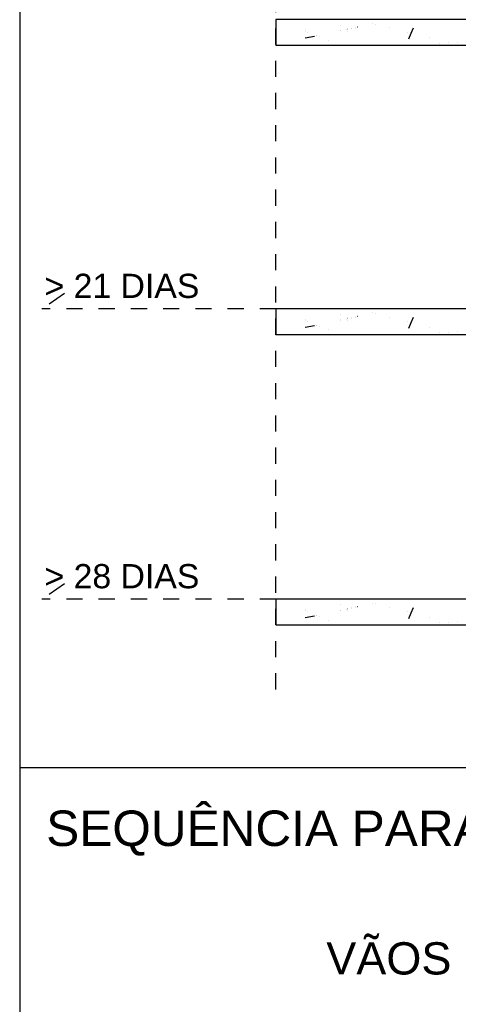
# Model space of a CAD drawing. Header units: millimetres. Extents: x 10 to 1250, y -62 to 528.
# Tile 8 of 256: x 78.14 to 80.86, y -15.84 to -9.73. Entities that reach past the tile are written whole.
import ezdxf

# ---------------------------------------------------------------- set-up
doc = ezdxf.new("R2010")
doc.units = ezdxf.units.MM
doc.header["$LTSCALE"] = 0.05
doc.linetypes.add('ESTILO_TQS_0002', pattern=[0.4, 0.1, -0.3])
doc.linetypes.add('ESTILO_TQS_0004', pattern=[2, 0.5, -0.4, 0.1, -0.4, -0.1, -0.5])
for name, color, linetype in [('1', 7, 'Continuous'), ('25', 4, 'Continuous'), ('30', 7, 'Continuous'), ('31', 8, 'Continuous'), ('33', 9, 'Continuous'), ('47', 7, 'Continuous')]:
    doc.layers.add(name, color=color, linetype=linetype)
doc.styles.get("Standard").update_dxf_attribs({"font": 'arial.ttf'})

msp = doc.modelspace()

# ---------------------------------------------------------------- linework, layer by layer
at = {"layer": '1', "linetype": 'Continuous'}
for p, q in [((78.3259, -11.4901), (78.4213, -11.425)), ((78.3259, -13.2909), (78.4213, -13.2258)), ((78.143, -14.3673), (90.7102, -14.3673))]:
    msp.add_line(p, q, dxfattribs=at)
msp.add_lwpolyline([(78.143, -28.3291), (90.7102, -28.3291), (90.7102, -5.4679), (78.143, -5.4679), (78.143, -28.3291)], dxfattribs=at)
at = {"layer": '25', "linetype": 'Continuous'}
for points in [[(79.7328, -9.8865), (84.9995, -9.8865), (84.9995, -9.7265), (79.7328, -9.7265), (79.7328, -9.8865)], [(79.7328, -11.6815), (84.9995, -11.6815), (84.9995, -11.5215), (79.7328, -11.5215), (79.7328, -11.6815)], [(79.7328, -13.4823), (84.9995, -13.4823), (84.9995, -13.3223), (79.7328, -13.3223), (79.7328, -13.4823)]]:
    msp.add_lwpolyline(points, dxfattribs=at)
at = {"layer": '30', "linetype": 'ESTILO_TQS_0004'}
msp.add_line((79.7328, -13.8823), (79.7328, -5.7249), dxfattribs=at)
at = {"layer": '31', "linetype": 'ESTILO_TQS_0002'}
for p, q in [((79.7328, -11.5215), (78.2795, -11.5215)), ((79.7328, -13.3223), (78.2795, -13.3223))]:
    msp.add_line(p, q, dxfattribs=at)
at = {"layer": '33', "linetype": 'Continuous'}
for p, q in [((80.1328, -9.7627), (80.1328, -9.7627)), ((80.1328, -9.7627), (80.1328, -9.7627)), ((80.2388, -9.7719), (80.2398, -9.7716)), ((80.3325, -9.7511), (80.3325, -9.7511)), ((80.3325, -9.7511), (80.3325, -9.7511)), ((80.3325, -9.7511), (80.3325, -9.7511)), ((80.3506, -9.7557), (80.3506, -9.7557)), ((79.9131, -9.8407), (79.972, -9.8293)), ((79.9149, -9.7993), (79.9149, -9.7993)), ((79.9149, -9.7993), (79.9149, -9.7993)), ((79.9149, -9.7993), (79.9149, -9.7993)), ((79.916, -9.7911), (79.9161, -9.7902)), ((79.929, -9.8049), (79.929, -9.8049)), ((79.984, -9.8269), (79.984, -9.8269)), ((79.9863, -9.8278), (79.9863, -9.8278)), ((79.9863, -9.8278), (79.9863, -9.8278)), ((80.1328, -9.7954), (80.1328, -9.7954)), ((80.1328, -9.7954), (80.1328, -9.7954)), ((80.1328, -9.798), (80.1328, -9.798)), ((80.1728, -9.7903), (80.1728, -9.7903)), ((80.1739, -9.7985), (80.1739, -9.7985)), ((80.1739, -9.7985), (80.1739, -9.7985)), ((80.1739, -9.7985), (80.1739, -9.7985)), ((80.1745, -9.7861), (80.1745, -9.7861)), ((80.1745, -9.7861), (80.1745, -9.7861)), ((80.176, -9.7824), (80.176, -9.7824)), ((80.176, -9.7824), (80.176, -9.7824)), ((80.176, -9.7824), (80.176, -9.7824)), ((80.1771, -9.7894), (80.1771, -9.7894)), ((80.1786, -9.7852), (80.1786, -9.7852)), ((80.1786, -9.7852), (80.1786, -9.7852)), ((80.1993, -9.7806), (80.1993, -9.7806)), ((80.1993, -9.7806), (80.1993, -9.7806)), ((80.1993, -9.7851), (80.1993, -9.7851)), ((80.1995, -9.7806), (80.1995, -9.7806)), ((80.1995, -9.7806), (80.1995, -9.7806)), ((80.1995, -9.7851), (80.1995, -9.7851)), ((80.2233, -9.7804), (80.2233, -9.7804)), ((80.2245, -9.775), (80.2245, -9.775)), ((80.2245, -9.775), (80.2245, -9.775)), ((80.4356, -9.7773), (80.4356, -9.7773)), ((80.4356, -9.7773), (80.4356, -9.7773)), ((80.4356, -9.7773), (80.4356, -9.7773)), ((80.5491, -9.8061), (80.5491, -9.8061)), ((80.5491, -9.8061), (80.5491, -9.8061)), ((80.5561, -9.8465), (80.5716, -9.8118)), ((80.5716, -9.8118), (80.5866, -9.778)), ((79.7328, -9.8758), (79.7328, -9.8758)), ((79.7328, -9.884), (79.7328, -9.884)), ((79.7328, -9.884), (79.7328, -9.884)), ((79.8927, -9.8865), (79.8927, -9.8865)), ((79.9034, -9.8865), (79.9034, -9.8865)), ((79.9034, -9.8865), (79.9034, -9.8865)), ((79.9034, -9.8865), (79.9034, -9.8865)), ((79.9377, -9.8865), (79.9377, -9.8865)), ((80.0007, -9.8336), (80.0007, -9.8336)), ((80.0378, -9.8865), (80.0378, -9.8865)), ((80.0378, -9.8865), (80.0378, -9.8865)), ((80.0601, -9.8574), (80.0601, -9.8574)), ((80.0601, -9.8574), (80.0601, -9.8574)), ((80.1623, -9.8865), (80.1623, -9.8865)), ((80.1623, -9.8865), (80.1623, -9.8865)), ((80.1623, -9.8865), (80.1623, -9.8865)), ((80.4213, -9.8865), (80.4213, -9.8865)), ((80.4213, -9.8865), (80.4213, -9.8865)), ((80.4213, -9.8865), (80.4213, -9.8865)), ((80.438, -9.8865), (80.438, -9.8865)), ((80.4874, -9.8865), (80.4874, -9.8865)), ((80.4874, -9.8865), (80.4874, -9.8865)), ((80.5383, -9.8865), (80.5383, -9.8865)), ((80.6802, -9.8865), (80.6802, -9.8865)), ((80.6802, -9.8865), (80.6802, -9.8865)), ((80.6802, -9.8865), (80.6802, -9.8865)), ((80.6862, -9.8408), (80.6862, -9.8408)), ((80.6862, -9.8408), (80.6862, -9.8408)), ((80.6862, -9.8408), (80.6862, -9.8408)), ((80.7447, -9.8731), (80.7457, -9.873)), ((80.8033, -9.8705), (80.8033, -9.8705)), ((80.8033, -9.8705), (80.8033, -9.8705)), ((80.862, -9.868), (80.862, -9.868)), ((80.862, -9.868), (80.862, -9.868)), ((79.9149, -11.5943), (79.9149, -11.5943)), ((79.9149, -11.5943), (79.9149, -11.5943)), ((79.9149, -11.5943), (79.9149, -11.5943)), ((79.916, -11.5862), (79.9161, -11.5852)), ((79.929, -11.6), (79.929, -11.6)), ((80.1328, -11.5577), (80.1328, -11.5577)), ((80.1328, -11.5577), (80.1328, -11.5577)), ((80.1328, -11.5904), (80.1328, -11.5904)), ((80.1328, -11.5904), (80.1328, -11.5904)), ((80.1328, -11.593), (80.1328, -11.593)), ((80.1728, -11.5853), (80.1728, -11.5853)), ((80.1739, -11.5936), (80.1739, -11.5936)), ((80.1739, -11.5936), (80.1739, -11.5936)), ((80.1739, -11.5936), (80.1739, -11.5936)), ((80.1745, -11.5811), (80.1745, -11.5811)), ((80.1745, -11.5811), (80.1745, -11.5811)), ((80.176, -11.5774), (80.176, -11.5774)), ((80.176, -11.5774), (80.176, -11.5774)), ((80.176, -11.5774), (80.176, -11.5774)), ((80.1771, -11.5844), (80.1771, -11.5844)), ((80.1786, -11.5802), (80.1786, -11.5802)), ((80.1786, -11.5802), (80.1786, -11.5802)), ((80.1993, -11.5756), (80.1993, -11.5756)), ((80.1993, -11.5756), (80.1993, -11.5756)), ((80.1993, -11.5801), (80.1993, -11.5801)), ((80.1995, -11.5756), (80.1995, -11.5756)), ((80.1995, -11.5756), (80.1995, -11.5756)), ((80.1995, -11.5801), (80.1995, -11.5801)), ((80.2233, -11.5755), (80.2233, -11.5755)), ((80.2245, -11.5701), (80.2245, -11.5701)), ((80.2245, -11.5701), (80.2245, -11.5701)), ((80.2388, -11.5669), (80.2398, -11.5667)), ((80.3325, -11.5461), (80.3325, -11.5461)), ((80.3325, -11.5461), (80.3325, -11.5461)), ((80.3325, -11.5461), (80.3325, -11.5461)), ((80.3506, -11.5507), (80.3506, -11.5507)), ((80.4356, -11.5723), (80.4356, -11.5723)), ((80.4356, -11.5723), (80.4356, -11.5723)), ((80.4356, -11.5723), (80.4356, -11.5723)), ((80.5491, -11.6011), (80.5491, -11.6011)), ((80.5491, -11.6011), (80.5491, -11.6011)), ((80.5716, -11.6068), (80.5866, -11.573)), ((79.9131, -11.6358), (79.972, -11.6243)), ((79.984, -11.622), (79.984, -11.622)), ((79.9863, -11.6229), (79.9863, -11.6229)), ((79.9863, -11.6229), (79.9863, -11.6229)), ((80.0007, -11.6286), (80.0007, -11.6286)), ((80.0601, -11.6524), (80.0601, -11.6524)), ((80.0601, -11.6524), (80.0601, -11.6524)), ((80.5561, -11.6416), (80.5716, -11.6068)), ((80.6862, -11.6358), (80.6862, -11.6358)), ((80.6862, -11.6358), (80.6862, -11.6358)), ((80.6862, -11.6358), (80.6862, -11.6358)), ((80.862, -11.663), (80.862, -11.663)), ((80.862, -11.663), (80.862, -11.663)), ((79.7328, -11.6708), (79.7328, -11.6708)), ((79.7328, -11.6791), (79.7328, -11.6791)), ((79.7328, -11.6791), (79.7328, -11.6791)), ((79.8927, -11.6815), (79.8927, -11.6815)), ((79.9034, -11.6815), (79.9034, -11.6815)), ((79.9034, -11.6815), (79.9034, -11.6815)), ((79.9034, -11.6815), (79.9034, -11.6815)), ((79.9377, -11.6815), (79.9377, -11.6815)), ((80.0378, -11.6815), (80.0378, -11.6815)), ((80.0378, -11.6815), (80.0378, -11.6815)), ((80.1623, -11.6815), (80.1623, -11.6815)), ((80.1623, -11.6815), (80.1623, -11.6815)), ((80.1623, -11.6815), (80.1623, -11.6815)), ((80.4213, -11.6815), (80.4213, -11.6815)), ((80.4213, -11.6815), (80.4213, -11.6815)), ((80.4213, -11.6815), (80.4213, -11.6815)), ((80.438, -11.6815), (80.438, -11.6815)), ((80.4874, -11.6815), (80.4874, -11.6815)), ((80.4874, -11.6815), (80.4874, -11.6815)), ((80.5383, -11.6815), (80.5383, -11.6815)), ((80.6802, -11.6815), (80.6802, -11.6815)), ((80.6802, -11.6815), (80.6802, -11.6815)), ((80.6802, -11.6815), (80.6802, -11.6815)), ((80.7447, -11.6681), (80.7457, -11.6681)), ((80.8033, -11.6655), (80.8033, -11.6655)), ((80.8033, -11.6655), (80.8033, -11.6655)), ((80.1328, -13.3585), (80.1328, -13.3585)), ((80.1328, -13.3585), (80.1328, -13.3585)), ((80.2245, -13.3709), (80.2245, -13.3709)), ((80.2245, -13.3709), (80.2245, -13.3709)), ((80.2388, -13.3677), (80.2398, -13.3675)), ((80.3325, -13.3469), (80.3325, -13.3469)), ((80.3325, -13.3469), (80.3325, -13.3469)), ((80.3325, -13.3469), (80.3325, -13.3469)), ((80.3506, -13.3515), (80.3506, -13.3515)), ((80.4356, -13.3731), (80.4356, -13.3731)), ((80.4356, -13.3731), (80.4356, -13.3731)), ((80.4356, -13.3731), (80.4356, -13.3731)), ((80.5716, -13.4076), (80.5866, -13.3738)), ((79.9131, -13.4366), (79.972, -13.4251)), ((79.9149, -13.3951), (79.9149, -13.3951)), ((79.9149, -13.3951), (79.9149, -13.3951)), ((79.9149, -13.3951), (79.9149, -13.3951)), ((79.916, -13.387), (79.9161, -13.386)), ((79.929, -13.4008), (79.929, -13.4008)), ((79.984, -13.4228), (79.984, -13.4228)), ((79.9863, -13.4237), (79.9863, -13.4237)), ((79.9863, -13.4237), (79.9863, -13.4237)), ((80.0007, -13.4294), (80.0007, -13.4294)), ((80.1328, -13.3912), (80.1328, -13.3912)), ((80.1328, -13.3912), (80.1328, -13.3912)), ((80.1328, -13.3938), (80.1328, -13.3938)), ((80.1728, -13.3861), (80.1728, -13.3861)), ((80.1739, -13.3944), (80.1739, -13.3944)), ((80.1739, -13.3944), (80.1739, -13.3944)), ((80.1739, -13.3944), (80.1739, -13.3944)), ((80.1745, -13.3819), (80.1745, -13.3819)), ((80.1745, -13.3819), (80.1745, -13.3819)), ((80.176, -13.3782), (80.176, -13.3782)), ((80.176, -13.3782), (80.176, -13.3782)), ((80.176, -13.3782), (80.176, -13.3782)), ((80.1771, -13.3852), (80.1771, -13.3852)), ((80.1786, -13.381), (80.1786, -13.381)), ((80.1786, -13.381), (80.1786, -13.381)), ((80.1993, -13.3764), (80.1993, -13.3764)), ((80.1993, -13.3764), (80.1993, -13.3764)), ((80.1993, -13.3809), (80.1993, -13.3809)), ((80.1995, -13.3764), (80.1995, -13.3764)), ((80.1995, -13.3764), (80.1995, -13.3764)), ((80.1995, -13.3809), (80.1995, -13.3809)), ((80.2233, -13.3763), (80.2233, -13.3763)), ((80.5491, -13.4019), (80.5491, -13.4019)), ((80.5491, -13.4019), (80.5491, -13.4019)), ((80.5561, -13.4424), (80.5716, -13.4076)), ((79.7328, -13.4716), (79.7328, -13.4716)), ((79.7328, -13.4799), (79.7328, -13.4799)), ((79.7328, -13.4799), (79.7328, -13.4799)), ((79.8927, -13.4823), (79.8927, -13.4823)), ((79.9034, -13.4823), (79.9034, -13.4823)), ((79.9034, -13.4823), (79.9034, -13.4823)), ((79.9034, -13.4823), (79.9034, -13.4823)), ((79.9377, -13.4823), (79.9377, -13.4823)), ((80.0378, -13.4823), (80.0378, -13.4823)), ((80.0378, -13.4823), (80.0378, -13.4823)), ((80.0601, -13.4532), (80.0601, -13.4532)), ((80.0601, -13.4532), (80.0601, -13.4532)), ((80.1623, -13.4823), (80.1623, -13.4823)), ((80.1623, -13.4823), (80.1623, -13.4823)), ((80.1623, -13.4823), (80.1623, -13.4823)), ((80.4213, -13.4823), (80.4213, -13.4823)), ((80.4213, -13.4823), (80.4213, -13.4823)), ((80.4213, -13.4823), (80.4213, -13.4823)), ((80.438, -13.4823), (80.438, -13.4823)), ((80.4874, -13.4823), (80.4874, -13.4823)), ((80.4874, -13.4823), (80.4874, -13.4823)), ((80.5383, -13.4823), (80.5383, -13.4823)), ((80.6802, -13.4823), (80.6802, -13.4823)), ((80.6802, -13.4823), (80.6802, -13.4823)), ((80.6802, -13.4823), (80.6802, -13.4823)), ((80.6862, -13.4366), (80.6862, -13.4366)), ((80.6862, -13.4366), (80.6862, -13.4366)), ((80.6862, -13.4366), (80.6862, -13.4366)), ((80.7447, -13.4689), (80.7457, -13.4689)), ((80.8033, -13.4663), (80.8033, -13.4663)), ((80.8033, -13.4663), (80.8033, -13.4663)), ((80.862, -13.4638), (80.862, -13.4638)), ((80.862, -13.4638), (80.862, -13.4638))]:
    msp.add_line(p, q, dxfattribs=at)

# ---------------------------------------------------------------- texts
at = {"layer": '1', "linetype": 'Continuous'}
for s, height, p in [('> 21 DIAS', 0.15, (78.2969, -11.4541)), ('> 28 DIAS', 0.15, (78.2969, -13.2549)), ('VÃOS ENTRE PILARES', 0.2, (80.045, -15.6507))]:
    msp.add_text(s, height=height, dxfattribs=at).set_placement(p)
at = {"layer": '47', "linetype": 'Continuous'}
msp.add_text('SEQUÊNCIA PARA RETIRADA DO ESCORAMENTO (LAJES E VIGAS):', height=0.22, dxfattribs=at).set_placement((78.3076, -14.8537))

doc.saveas('drawing.dxf')
